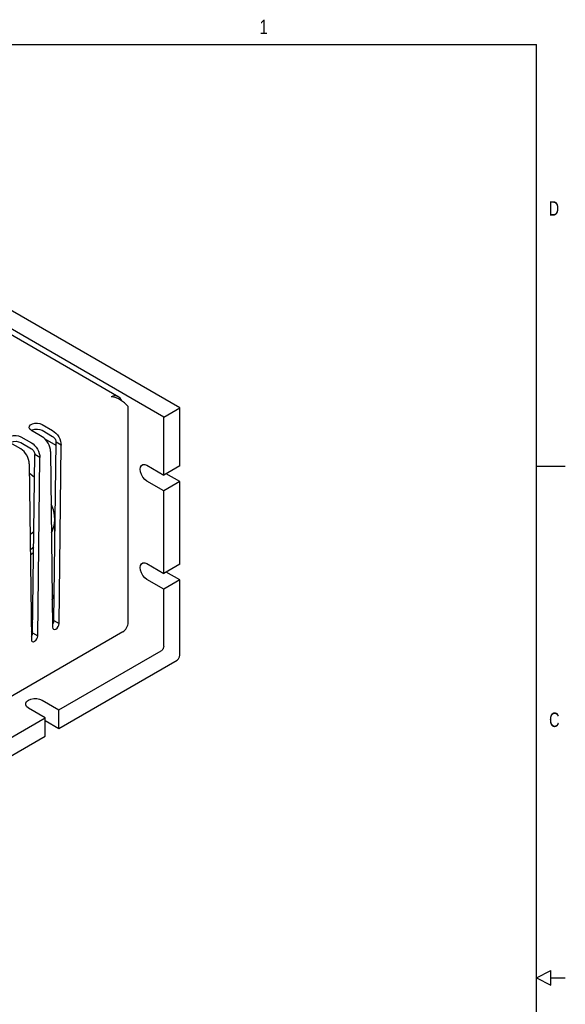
# Model space of a CAD drawing. Extents: x 0.3 to 21.7, y 0.5 to 16.5.
# Tile 15 of 15: x 17.2 to 21.7, y 8.3 to 16.5. Entities that reach past the tile are written whole.
import ezdxf

# ---------------------------------------------------------------- set-up
doc = ezdxf.new("R2010")
doc.units = 0
doc.layers.get('0').update_dxf_attribs({"linetype": 'CONTINUOUS'})
doc.styles.add('SLDTEXTSTYLE0', font='TXT', dxfattribs={"width": 0.75})

msp = doc.modelspace()

# ---------------------------------------------------------------- linework, layer by layer
at = {"color": 7, "linetype": 'CONTINUOUS'}
for p, q in [((0.5, 16.25), (21.5, 16.25)), ((21.5, 0.75), (21.5, 16.25)), ((18.5359, 13.2334), (15.7188, 14.8596)), ((18.4033, 13.1568), (15.5862, 14.7831)), ((18.0294, 13.3228), (15.9187, 14.5413)), ((18.1077, 11.449), (18.1077, 13.2438)), ((18.4033, 13.1568), (18.5359, 13.2334)), ((18.5359, 12.7516), (18.5359, 13.2334)), ((17.3918, 13.0958), (17.4802, 13.0448)), ((18.4033, 12.6751), (18.4033, 13.1568)), ((17.3918, 12.9937), (17.3034, 13.0448)), ((17.3918, 13.0468), (17.4802, 12.9958)), ((17.215, 12.8917), (17.1266, 12.9427)), ((17.215, 12.9937), (17.3034, 12.9427)), ((17.215, 12.9448), (17.3034, 12.8937)), ((17.5082, 12.9203), (17.4189, 12.9719)), ((17.4908, 11.4668), (17.5085, 12.9468)), ((17.5509, 12.9223), (17.5085, 12.9468)), ((17.5332, 11.4423), (17.5509, 12.9223)), ((17.314, 11.3648), (17.3317, 12.8447)), ((17.3741, 12.8202), (17.3317, 12.8447)), ((17.4625, 12.8713), (17.4802, 11.4117)), ((17.2857, 12.7692), (17.3034, 11.3096)), ((17.3564, 11.3403), (17.3741, 12.8202)), ((18.2633, 12.7559), (18.4033, 12.6751)), ((18.5359, 12.7516), (18.4033, 12.6751)), ((18.5359, 12.621), (18.4227, 12.6863)), ((21.5, 12.75), (21.74, 12.75)), ((18.4033, 12.5444), (18.2633, 12.6252)), ((18.5359, 12.621), (18.4033, 12.5444)), ((18.5359, 11.9351), (18.5359, 12.621)), ((18.4033, 11.8585), (18.4033, 12.5444)), ((17.4984, 12.107), (17.4984, 12.3108)), ((18.2633, 11.9393), (18.4033, 11.8585)), ((18.5359, 11.9351), (18.4033, 11.8585)), ((18.5359, 11.8044), (18.4227, 11.8697)), ((18.4033, 11.7279), (18.2633, 11.8087)), ((18.5359, 11.8044), (18.4033, 11.7279)), ((18.5359, 11.1757), (18.5359, 11.8044)), ((18.4033, 11.2522), (18.4033, 11.7279)), ((17.3018, 11.4469), (17.3151, 11.4556)), ((17.4908, 11.4668), (17.5332, 11.4423)), ((18.0639, 11.3731), (14.476, 9.3018)), ((17.3142, 11.3787), (17.3027, 11.3699)), ((17.314, 11.3648), (17.3564, 11.3403)), ((17.5318, 10.7246), (18.3821, 11.2155)), ((17.5318, 10.5715), (18.5147, 11.1389)), ((17.3918, 10.8055), (17.5318, 10.7246)), ((17.4187, 10.6593), (17.2787, 10.7401)), ((17.5318, 10.5715), (17.5318, 10.7246)), ((15.4105, 9.5), (17.4187, 10.6593)), ((17.4187, 10.5062), (17.4187, 10.6593)), ((17.4187, 10.6368), (17.5318, 10.5715)), ((15.4105, 9.3469), (17.4187, 10.5062)), ((21.5, 8.5), (21.62, 8.56)), ((21.62, 8.44), (21.62, 8.56)), ((21.5, 8.5), (21.62, 8.44)), ((21.62, 8.5), (21.74, 8.5))]:
    msp.add_line(p, q, dxfattribs=at)
at = {"color": 7, "linetype": 'CONTINUOUS', "flags": 128}
for points in [[(17.3034, 13.0448), (17.291, 13.055), (17.2853, 13.0671), (17.2872, 13.0796), (17.2964, 13.091), (17.3118, 13.0998), (17.3314, 13.1051), (17.3531, 13.1062), (17.374, 13.103), (17.3918, 13.0958)], [(17.1266, 12.9427), (17.1142, 12.953), (17.1086, 12.9651), (17.1105, 12.9776), (17.1196, 12.9889), (17.135, 12.9978), (17.1547, 13.0031), (17.1763, 13.0042), (17.1972, 13.0009), (17.215, 12.9937)], [(17.3017, 13.0458), (17.3118, 13.0508), (17.3314, 13.0561), (17.3531, 13.0572), (17.374, 13.054), (17.3918, 13.0468)], [(17.4802, 13.0448), (17.494, 13.0352), (17.5072, 13.0229), (17.5195, 13.0083), (17.5302, 12.992), (17.539, 12.9745), (17.5455, 12.9566), (17.5495, 12.939), (17.5509, 12.9223)], [(17.1249, 12.9437), (17.135, 12.9488), (17.1547, 12.9541), (17.1763, 12.9552), (17.1972, 12.9519), (17.215, 12.9448)], [(17.3034, 12.9427), (17.3172, 12.9332), (17.3305, 12.9209), (17.3427, 12.9063), (17.3534, 12.8899), (17.3622, 12.8725), (17.3687, 12.8546), (17.3728, 12.837), (17.3741, 12.8202)], [(17.4625, 12.8713), (17.4612, 12.888), (17.4571, 12.9056), (17.4506, 12.9235), (17.4418, 12.941), (17.4311, 12.9573), (17.4189, 12.9719), (17.4056, 12.9842), (17.3918, 12.9937)], [(17.4802, 12.9958), (17.4857, 12.992), (17.491, 12.987), (17.4959, 12.9812), (17.5002, 12.9747), (17.5037, 12.9677), (17.5063, 12.9605), (17.5079, 12.9535), (17.5085, 12.9468)], [(17.2857, 12.7692), (17.2844, 12.7859), (17.2804, 12.8036), (17.2738, 12.8215), (17.265, 12.8389), (17.2543, 12.8553), (17.2421, 12.8699), (17.2288, 12.8822), (17.215, 12.8917)], [(17.3034, 12.8937), (17.3089, 12.8899), (17.3142, 12.885), (17.3191, 12.8791), (17.3234, 12.8726), (17.3269, 12.8656), (17.3295, 12.8585), (17.3312, 12.8514), (17.3317, 12.8447)], [(18.2633, 12.6252), (18.2458, 12.6385), (18.2301, 12.6569), (18.2175, 12.6786), (18.2095, 12.7014), (18.2067, 12.7232), (18.2095, 12.7418), (18.2175, 12.7554), (18.2301, 12.7626), (18.2458, 12.7628), (18.2633, 12.7559)], [(17.2867, 12.6916), (17.2984, 12.6832), (17.3295, 12.6586)], [(17.4707, 12.1941), (17.4796, 12.2144), (17.4926, 12.2569), (17.4982, 12.3), (17.4963, 12.3431), (17.487, 12.386), (17.4704, 12.428), (17.4678, 12.4332)], [(17.324, 12.2033), (17.2984, 12.1833), (17.2929, 12.1793)], [(17.2944, 12.0578), (17.2984, 12.0608), (17.3226, 12.0796)], [(17.2949, 12.0142), (17.3108, 12.0243), (17.322, 12.0318)], [(18.2633, 11.8087), (18.2458, 11.822), (18.2301, 11.8404), (18.2175, 11.862), (18.2095, 11.8849), (18.2067, 11.9067), (18.2095, 11.9253), (18.2175, 11.9388), (18.2301, 11.9461), (18.2458, 11.9462), (18.2633, 11.9393)], [(17.4775, 11.6375), (17.487, 11.664), (17.4935, 11.6893)], [(17.4799, 11.4358), (17.483, 11.4407), (17.4888, 11.4539), (17.4908, 11.4668)], [(18.0639, 11.3731), (18.0725, 11.379), (18.0807, 11.3866), (18.0883, 11.3957), (18.0949, 11.4058), (18.1004, 11.4166), (18.1044, 11.4277), (18.1069, 11.4386), (18.1077, 11.449)], [(17.3031, 11.3337), (17.3063, 11.3386), (17.312, 11.3519), (17.314, 11.3648)], [(17.4802, 11.4117), (17.4822, 11.4011), (17.488, 11.3945), (17.4966, 11.3929), (17.5067, 11.3964), (17.5169, 11.4046), (17.5255, 11.4162), (17.5312, 11.4294), (17.5332, 11.4423)], [(17.3034, 11.3096), (17.3054, 11.2991), (17.3112, 11.2925), (17.3198, 11.2908), (17.3299, 11.2943), (17.3401, 11.3025), (17.3487, 11.3141), (17.3544, 11.3274), (17.3564, 11.3403)], [(18.4033, 11.2522), (18.4029, 11.2472), (18.4017, 11.2419), (18.3997, 11.2366), (18.3971, 11.2313), (18.3939, 11.2264), (18.3902, 11.222), (18.3862, 11.2184), (18.3821, 11.2155)], [(18.5147, 11.1389), (18.5188, 11.1418), (18.5228, 11.1455), (18.5265, 11.1499), (18.5297, 11.1548), (18.5323, 11.16), (18.5343, 11.1654), (18.5355, 11.1707), (18.5359, 11.1757)], [(17.2787, 10.7401), (17.264, 10.7518), (17.2562, 10.7656), (17.2562, 10.78), (17.264, 10.7938), (17.2787, 10.8055), (17.2989, 10.8139), (17.3227, 10.8184), (17.3477, 10.8184), (17.3716, 10.8139), (17.3918, 10.8055)]]:
    msp.add_lwpolyline(points, dxfattribs=at)
at = {"color": 7, "linetype": 'CONTINUOUS'}
for centre, radius, start, end in [((17.9956, 13.2691), 0.0635, 19.38273, 117.45922), ((17.9281, 13.0959), 0.2326, 39.45077, 80.54654)]:
    msp.add_arc(centre, radius, start, end, dxfattribs=at)

# ---------------------------------------------------------------- texts
at = {"color": 7, "char_height": 0.12, "attachment_point": 1, "style": 'SLDTEXTSTYLE0'}
for s, insert in [('1', (19.2002, 16.4561)), ('D', (21.6018, 14.9489)), ('C', (21.6051, 10.7029))]:
    msp.add_mtext(s, dxfattribs=dict(at, insert=insert))

doc.saveas('drawing.dxf')
